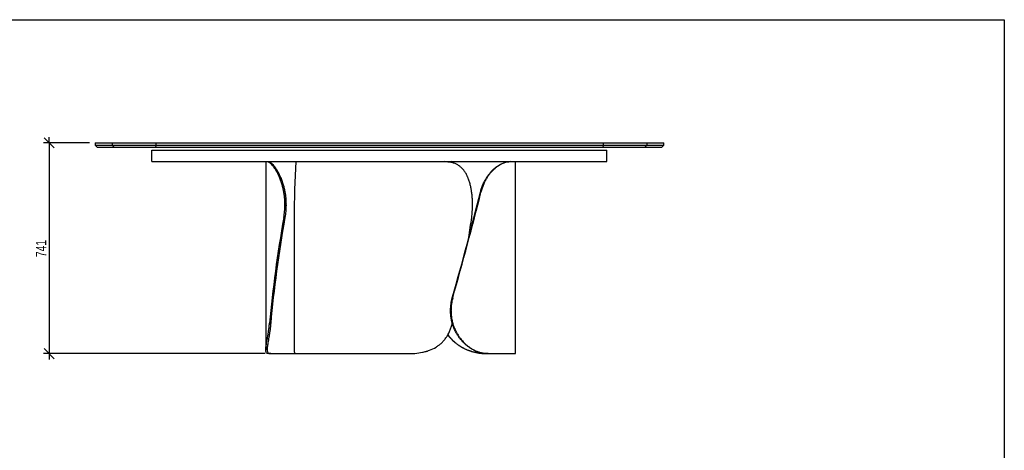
# Model space of a CAD drawing. Header units: millimetres. Extents: x 5 to 292, y 5 to 205.
# Tile 3 of 3: x 119 to 292, y 129 to 205. Entities that reach past the tile are written whole.
import ezdxf

# ---------------------------------------------------------------- set-up
doc = ezdxf.new("R2010")
doc.units = ezdxf.units.MM
doc.layers.add('FORMAT', color=7, linetype='Continuous')
doc.styles.add('SLDTEXTSTYLE1', font='TXT', dxfattribs={"width": 0.75})
doc.dimstyles.new('SLDDIMSTYLE0', dxfattribs={"dimtxt": 1.8, "dimasz": 1.8, "dimexe": 0, "dimexo": 0.0625, "dimgap": 0.45, "dimtad": 1, "dimlfac": 20, "dimrnd": 1e-09, "dimzin": 12, "dimdsep": 46, "dimtxsty": 'SLDTEXTSTYLE1', "dimblk1": 'OBLIQUE', "dimblk2": 'OBLIQUE', "dimsah": 1, "dimcen": 0.09, "dimadec": 0, "dimazin": 3, "dimtfac": 1, "dimtmove": 0, "dimatfit": 0, "dimldrblk": 'OBLIQUE', "dimfxl": 0, "dimfrac": 2, "dimtolj": 1, "dimtzin": 12, "dimarcsym": 0})

# ---------------------------------------------------------------- blocks, each defined once
blk = doc.blocks.new('_Oblique')
at = {"color": 0, "linetype": 'ByBlock', "lineweight": -2}
blk.add_line((-0.5, -0.5), (0.5, 0.5), dxfattribs=at)
blk = doc.blocks.new('_D')
at = {"layer": 'FORMAT', "color": 7}
for p, q in [((124.06, 183.35), (124.06, 184.35)), ((131.13, 183.35), (123.06, 183.35)), ((124.06, 183.35), (124.06, 146.3)), ((162.04, 146.3), (123.06, 146.3)), ((124.06, 146.3), (124.06, 145.3))]:
    blk.add_line(p, q, dxfattribs=at)
at = {"layer": 'FORMAT', "color": 7, "xscale": 1.8, "yscale": 1.8}
for p, rotation in [((124.06, 183.35), 270.0000000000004), ((124.06, 146.3), 90.0000000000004)]:
    blk.add_blockref('_Oblique', p, dxfattribs=dict(at, rotation=rotation))
at = {"layer": 'FORMAT', "color": 7, "insert": (121.74, 163.27), "char_height": 1.8, "attachment_point": 1, "rotation": 90, "style": 'SLDTEXTSTYLE1'}
blk.add_mtext('741', dxfattribs=at)

msp = doc.modelspace()

# ---------------------------------------------------------------- linework, layer by layer
at = {"color": 7, "linetype": 'Continuous', "lineweight": 25}
for p, q in [((132.13351, 183.34683), (132.13351, 182.94683)), ((132.13351, 183.34683), (135.15267, 183.34683)), ((132.13351, 182.94683), (132.53351, 182.54683)), ((132.13351, 182.94683), (135.15267, 182.94683)), ((135.5335, 182.54683), (132.53351, 182.54683)), ((135.15267, 183.34683), (135.15267, 182.94683)), ((135.15267, 183.34683), (142.80043, 183.34683)), ((135.15267, 182.94683), (142.80043, 182.94683)), ((135.5335, 182.54683), (135.15267, 182.94683)), ((142.87535, 182.54683), (135.5335, 182.54683)), ((142.13351, 182.04683), (222.13351, 182.04683)), ((142.13351, 180.04683), (142.13351, 182.04683)), ((142.80043, 183.34683), (221.46658, 183.34683)), ((142.80043, 183.34683), (142.80043, 182.94683)), ((142.80043, 182.94683), (221.46658, 182.94683)), ((142.87535, 182.54683), (142.80043, 182.94683)), ((221.39166, 182.54683), (142.87535, 182.54683)), ((221.46658, 182.94683), (221.39166, 182.54683)), ((228.73351, 182.54683), (221.39166, 182.54683)), ((221.46658, 183.34683), (221.46658, 182.94683)), ((221.46658, 183.34683), (229.11434, 183.34683)), ((221.46658, 182.94683), (229.11434, 182.94683)), ((222.13351, 180.04683), (222.13351, 182.04683)), ((229.11434, 182.94683), (228.73351, 182.54683)), ((231.73351, 182.54683), (228.73351, 182.54683)), ((229.11434, 183.34683), (229.11434, 182.94683)), ((229.11434, 183.34683), (232.13351, 183.34683)), ((229.11434, 182.94683), (232.13351, 182.94683)), ((231.73351, 182.54683), (232.13351, 182.94683)), ((232.13351, 182.94683), (232.13351, 183.34683)), ((142.13351, 180.04683), (174.62688, 180.04683)), ((162.13351, 180.04683), (162.13351, 146.96614)), ((174.62688, 180.04683), (192.64014, 180.04683)), ((192.64014, 180.04683), (222.13351, 180.04683)), ((206.03351, 146.29683), (206.03351, 180.04683)), ((199.97058, 174.70194), (199.88644, 174.70194)), ((165.69676, 172.54683), (165.49773, 172.54683)), ((165.49773, 172.3976), (165.49773, 172.54683)), ((165.49773, 172.3976), (165.69676, 172.3976)), ((165.69676, 172.3976), (165.69676, 172.54683)), ((198.48877, 172.3976), (198.48877, 172.54683)), ((165.5078, 170.24249), (165.30873, 170.24249)), ((167.13351, 170.02225), (167.13351, 146.92677)), ((194.93522, 156.10118), (195.01374, 156.10118)), ((194.71438, 153.94607), (194.63588, 153.94607)), ((194.63588, 153.79683), (194.63588, 153.94607)), ((194.63588, 153.79683), (194.71438, 153.79683)), ((194.71438, 153.79683), (194.71438, 153.94607)), ((162.79684, 151.64172), (163.01018, 151.64172)), ((163.04179, 146.29683), (162.71092, 146.29683)), ((163.04179, 146.29683), (167.44975, 146.29683)), ((167.44975, 146.29683), (186.99573, 146.29683)), ((201.08483, 146.29683), (201.02484, 146.29683)), ((201.26892, 146.29683), (201.18062, 146.29683)), ((201.26892, 146.29683), (206.03351, 146.29683))]:
    msp.add_line(p, q, dxfattribs=at)
for centre, major_axis, ratio, start_param, end_param in [((183.63351, 155.04683), (-4.89621, 54.9821), 0.286580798, 1.073419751, 1.269519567), ((189.53351, 155.04683), (15.5509, 54.14974), 0.087075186, 4.756856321, 5.108729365), ((189.53351, 155.04683), (15.79014, 54.98281), 0.087075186, 4.756561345, 5.102836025), ((178.63351, 171.29683), (10.55715, 54.94601), 0.230782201, 1.634280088, 1.980554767), ((178.63351, 171.29683), (10.39719, 54.11349), 0.230782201, 1.634575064, 1.986448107), ((183.63351, 171.29683), (7.73007, 54.96177), 0.265225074, 4.66616775, 4.730503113)]:
    msp.add_ellipse(centre, major_axis=major_axis, ratio=ratio, start_param=start_param, end_param=end_param, dxfattribs=at)
for points, knots in [([(165.49773, 172.54683), (165.49773, 172.80018), (165.48997, 173.05135), (165.45962, 173.54949), (165.43703, 173.79646), (165.37748, 174.28622), (165.34053, 174.52902), (165.28556, 174.82983), (165.27412, 174.88986), (165.25038, 175.00964), (165.23806, 175.06944), (165.20002, 175.2474), (165.17314, 175.36447), (165.08826, 175.71106), (165.026, 175.93596), (164.8914, 176.37365), (164.81905, 176.58642), (164.70381, 176.89634), (164.66428, 176.9981), (164.6034, 177.14839), (164.58282, 177.19814), (164.54125, 177.29661), (164.5203, 177.34523), (164.41485, 177.58523), (164.32813, 177.76745), (164.15167, 178.11286), (164.06191, 178.27606), (163.8809, 178.58347), (163.78963, 178.72767), (163.67556, 178.89577), (163.6528, 178.92871), (163.60756, 178.99299), (163.58506, 179.02437), (163.51795, 179.11629), (163.47372, 179.17459), (163.34284, 179.34077), (163.25797, 179.43995), (163.09424, 179.61592), (163.01537, 179.6927), (162.90249, 179.79127), (162.86569, 179.82139), (162.79476, 179.87561), (162.76054, 179.89977), (162.66168, 179.96378), (162.60084, 179.99514), (162.48968, 180.03667), (162.43936, 180.04683), (162.3945, 180.04683)], [0, 0, 0, 0, 0.0625, 0.0625, 0.125, 0.125, 0.1875, 0.1875, 0.203125, 0.203125, 0.21875, 0.21875, 0.25, 0.25, 0.3125, 0.3125, 0.375, 0.375, 0.40625, 0.40625, 0.421875, 0.421875, 0.4375, 0.4375, 0.5, 0.5, 0.5625, 0.5625, 0.625, 0.625, 0.640625, 0.640625, 0.65625, 0.65625, 0.6875, 0.6875, 0.75, 0.75, 0.8125, 0.8125, 0.84375, 0.84375, 0.875, 0.875, 0.9375, 0.9375, 1, 1, 1, 1]), ([(162.61839, 180.04683), (162.66131, 180.04683), (162.70974, 180.03675), (162.81712, 179.99565), (162.87608, 179.96463), (163.00406, 179.88044), (163.07308, 179.82727), (163.16537, 179.74585), (163.18413, 179.72882), (163.22224, 179.69322), (163.24159, 179.67465), (163.30016, 179.61696), (163.34, 179.57575), (163.46167, 179.44387), (163.54564, 179.34498), (163.71791, 179.12491), (163.80622, 179.00374), (163.94089, 178.80465), (163.98615, 178.73539), (164.05445, 178.62704), (164.07733, 178.59012), (164.12298, 178.51509), (164.14576, 178.477), (164.25935, 178.28369), (164.34922, 178.11992), (164.52543, 177.77444), (164.61178, 177.59273), (164.73748, 177.3066), (164.77874, 177.20896), (164.83952, 177.05904), (164.8596, 177.0085), (164.89934, 176.90624), (164.91902, 176.85451), (165.01581, 176.59444), (165.08854, 176.38064), (165.22358, 175.9419), (165.28589, 175.71696), (165.39897, 175.25594), (165.44974, 175.01987), (165.50517, 174.7176), (165.51585, 174.65683), (165.53627, 174.53521), (165.54603, 174.47428), (165.57396, 174.29113), (165.59078, 174.16857), (165.63577, 173.79947), (165.65849, 173.55155), (165.68899, 173.052), (165.69676, 172.80037), (165.69676, 172.54683)], [0, 0, 0, 0, 0.0625, 0.0625, 0.125, 0.125, 0.1875, 0.1875, 0.203125, 0.203125, 0.21875, 0.21875, 0.25, 0.25, 0.3125, 0.3125, 0.375, 0.375, 0.40625, 0.40625, 0.421875, 0.421875, 0.4375, 0.4375, 0.5, 0.5, 0.5625, 0.5625, 0.59375, 0.59375, 0.609375, 0.609375, 0.625, 0.625, 0.6875, 0.6875, 0.75, 0.75, 0.8125, 0.8125, 0.828125, 0.828125, 0.84375, 0.84375, 0.875, 0.875, 0.9375, 0.9375, 1, 1, 1, 1]), ([(198.48877, 172.54683), (198.48877, 172.80018), (198.48321, 173.05135), (198.46121, 173.54949), (198.44477, 173.79646), (198.4006, 174.28622), (198.37288, 174.52902), (198.33054, 174.82983), (198.32168, 174.88986), (198.30318, 175.00964), (198.29352, 175.06944), (198.26348, 175.2474), (198.24201, 175.36447), (198.17311, 175.71106), (198.12122, 175.93596), (198.00455, 176.37365), (197.93977, 176.58642), (197.83177, 176.89634), (197.79396, 176.9981), (197.73434, 177.14839), (197.71396, 177.19814), (197.6723, 177.29661), (197.65106, 177.34523), (197.54281, 177.58523), (197.44961, 177.76745), (197.24897, 178.11286), (197.14153, 178.27606), (196.911, 178.58347), (196.78792, 178.72767), (196.62313, 178.89577), (196.58969, 178.92871), (196.5221, 178.99299), (196.48791, 179.02437), (196.38412, 179.11629), (196.31333, 179.17459), (196.09603, 179.34077), (195.94462, 179.43995), (195.62805, 179.61592), (195.46289, 179.6927), (195.20419, 179.79127), (195.11595, 179.82139), (194.9375, 179.87561), (194.84712, 179.89977), (194.5725, 179.96378), (194.3848, 179.99514), (194.00006, 180.03667), (193.80301, 180.04683), (193.6012, 180.04683)], [0, 0, 0, 0, 0.0625, 0.0625, 0.125, 0.125, 0.1875, 0.1875, 0.203125, 0.203125, 0.21875, 0.21875, 0.25, 0.25, 0.3125, 0.3125, 0.375, 0.375, 0.40625, 0.40625, 0.421875, 0.421875, 0.4375, 0.4375, 0.5, 0.5, 0.5625, 0.5625, 0.625, 0.625, 0.640625, 0.640625, 0.65625, 0.65625, 0.6875, 0.6875, 0.75, 0.75, 0.8125, 0.8125, 0.84375, 0.84375, 0.875, 0.875, 0.9375, 0.9375, 1, 1, 1, 1]), ([(194.15674, 180.01865), (194.16245, 180.01934), (194.38938, 180.04679), (194.6142, 180.04681), (194.83336, 180.04683)], [0, 0, 0, 0, 0.025175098, 1, 1, 1, 1]), ([(194.87395, 180.04683), (194.67617, 180.04593), (194.44622, 180.04489), (194.21388, 180.01856), (194.18137, 180.01488)], [0, 0, 0, 0, 0.86010243, 1, 1, 1, 1]), ([(199.88644, 174.70194), (199.94314, 174.93044), (200.00805, 175.15317), (200.15303, 175.58749), (200.23311, 175.79908), (200.40748, 176.21119), (200.50178, 176.41171), (200.6281, 176.65532), (200.65379, 176.70369), (200.70599, 176.79972), (200.73251, 176.84737), (200.81282, 176.98841), (200.86752, 177.08021), (201.03481, 177.34905), (201.15057, 177.51958), (201.38907, 177.84389), (201.51181, 177.99767), (201.70012, 178.21606), (201.76359, 178.28681), (201.85972, 178.38988), (201.89196, 178.42377), (201.95644, 178.49024), (201.9887, 178.52284), (202.15, 178.68273), (202.27912, 178.80071), (202.66475, 179.12729), (202.91949, 179.30861), (203.29111, 179.5331), (203.41162, 179.59902), (203.64529, 179.7152), (203.75849, 179.76547), (204.08651, 179.89564), (204.2898, 179.95495), (204.52267, 180.00228), (204.56818, 180.0104), (204.65703, 180.0241), (204.70031, 180.02967), (204.82638, 180.04282), (204.90553, 180.04683), (204.97976, 180.04683)], [0, 0, 0, 0, 0.0625, 0.0625, 0.125, 0.125, 0.1875, 0.1875, 0.203125, 0.203125, 0.21875, 0.21875, 0.25, 0.25, 0.3125, 0.3125, 0.375, 0.375, 0.40625, 0.40625, 0.421875, 0.421875, 0.4375, 0.4375, 0.5, 0.5, 0.625, 0.625, 0.6875, 0.6875, 0.75, 0.75, 0.875, 0.875, 0.90625, 0.90625, 0.9375, 0.9375, 1, 1, 1, 1]), ([(205.11026, 180.04683), (204.95381, 180.04683), (204.77954, 180.03018), (204.39764, 179.95346), (204.18999, 179.89345), (203.855, 179.76136), (203.73942, 179.71029), (203.5902, 179.63637), (203.56012, 179.62108), (203.49949, 179.58944), (203.46891, 179.57309), (203.37676, 179.52255), (203.31485, 179.48694), (203.0032, 179.29895), (202.74714, 179.11694), (202.35944, 178.78884), (202.22961, 178.67027), (202.06737, 178.50946), (202.03489, 178.47663), (201.97027, 178.41001), (201.93812, 178.3762), (201.84215, 178.27328), (201.77881, 178.20267), (201.59099, 177.98481), (201.46868, 177.83155), (201.23117, 177.50866), (201.11597, 177.33903), (200.94958, 177.07183), (200.89518, 176.98063), (200.81534, 176.84056), (200.78902, 176.79332), (200.73699, 176.69774), (200.71125, 176.64934), (200.58485, 176.4059), (200.49059, 176.20567), (200.31641, 175.7945), (200.23648, 175.58356), (200.09184, 175.1509), (200.02712, 174.9292), (199.97058, 174.70194)], [0, 0, 0, 0, 0.125, 0.125, 0.25, 0.25, 0.3125, 0.3125, 0.328125, 0.328125, 0.34375, 0.34375, 0.375, 0.375, 0.5, 0.5, 0.5625, 0.5625, 0.578125, 0.578125, 0.59375, 0.59375, 0.625, 0.625, 0.6875, 0.6875, 0.75, 0.75, 0.78125, 0.78125, 0.796875, 0.796875, 0.8125, 0.8125, 0.875, 0.875, 0.9375, 0.9375, 1, 1, 1, 1]), ([(165.30873, 170.24249), (165.37093, 170.59394), (165.41807, 170.94931), (165.48147, 171.66768), (165.49773, 172.03068), (165.49773, 172.3976)], [0, 0, 0, 0, 0.5, 0.5, 1, 1, 1, 1]), ([(165.69676, 172.3976), (165.69676, 172.03068), (165.6805, 171.66768), (165.61711, 170.94931), (165.56997, 170.59394), (165.5078, 170.24249)], [0, 0, 0, 0, 0.5, 0.5, 1, 1, 1, 1]), ([(198.34837, 170.24249), (198.39608, 170.59394), (198.43082, 170.94931), (198.47717, 171.66768), (198.48877, 172.03068), (198.48877, 172.3976)], [0, 0, 0, 0, 0.5, 0.5, 1, 1, 1, 1]), ([(194.63588, 153.94607), (194.63588, 154.31299), (194.66133, 154.67598), (194.76127, 155.39435), (194.83577, 155.74973), (194.93522, 156.10118)], [0, 0, 0, 0, 0.5, 0.5, 1, 1, 1, 1]), ([(195.01374, 156.10118), (194.91427, 155.74973), (194.83977, 155.39435), (194.73983, 154.67598), (194.71438, 154.31299), (194.71438, 153.94607)], [0, 0, 0, 0, 0.5, 0.5, 1, 1, 1, 1]), ([(201.18062, 146.29683), (201.00397, 146.29683), (200.82439, 146.30692), (200.45981, 146.34802), (200.2748, 146.37904), (199.89975, 146.46323), (199.70972, 146.5164), (199.46932, 146.59781), (199.4211, 146.61485), (199.32438, 146.65045), (199.27589, 146.66902), (199.1309, 146.72671), (199.03459, 146.76792), (198.74691, 146.89979), (198.55675, 146.99869), (198.18058, 147.21875), (197.99458, 147.33992), (197.71949, 147.53902), (197.62845, 147.60828), (197.493, 147.71663), (197.44796, 147.75355), (197.35867, 147.82857), (197.31442, 147.86666), (197.09521, 148.05997), (196.92632, 148.22375), (196.60202, 148.56923), (196.44662, 148.75094), (196.22432, 149.03707), (196.15202, 149.13471), (196.04639, 149.28462), (196.01165, 149.33517), (195.94313, 149.43742), (195.90934, 149.48915), (195.74379, 149.74922), (195.62139, 149.96302), (195.39662, 150.40176), (195.29425, 150.6267), (195.11005, 151.08772), (195.02822, 151.3238), (194.93941, 151.62607), (194.92234, 151.68683), (194.88973, 151.80846), (194.87417, 151.86939), (194.82971, 152.05253), (194.80303, 152.1751), (194.73178, 152.54419), (194.69601, 152.79211), (194.64806, 153.29166), (194.63588, 153.54329), (194.63588, 153.79683)], [0, 0, 0, 0, 0.0625, 0.0625, 0.125, 0.125, 0.1875, 0.1875, 0.203125, 0.203125, 0.21875, 0.21875, 0.25, 0.25, 0.3125, 0.3125, 0.375, 0.375, 0.40625, 0.40625, 0.421875, 0.421875, 0.4375, 0.4375, 0.5, 0.5, 0.5625, 0.5625, 0.59375, 0.59375, 0.609375, 0.609375, 0.625, 0.625, 0.6875, 0.6875, 0.75, 0.75, 0.8125, 0.8125, 0.828125, 0.828125, 0.84375, 0.84375, 0.875, 0.875, 0.9375, 0.9375, 1, 1, 1, 1]), ([(194.71438, 153.79683), (194.71438, 153.54349), (194.72654, 153.29232), (194.77427, 152.79417), (194.80984, 152.5472), (194.90411, 152.05744), (194.96281, 151.81465), (195.05083, 151.51384), (195.06917, 151.45381), (195.10733, 151.33402), (195.12717, 151.27423), (195.18855, 151.09627), (195.23208, 150.9792), (195.37023, 150.63261), (195.47242, 150.4077), (195.69621, 149.97002), (195.81781, 149.75724), (196.01455, 149.44732), (196.08253, 149.34556), (196.1881, 149.19528), (196.22393, 149.14552), (196.29661, 149.04705), (196.33339, 148.99844), (196.51942, 148.75844), (196.67504, 148.57622), (196.99869, 148.2308), (197.16674, 148.0676), (197.51443, 147.7602), (197.69408, 147.61599), (197.92558, 147.44789), (197.97212, 147.41496), (198.06535, 147.35068), (198.11209, 147.31929), (198.25263, 147.22738), (198.34676, 147.16908), (198.63029, 147.0029), (198.82081, 146.90371), (199.2039, 146.72775), (199.39647, 146.65097), (199.68626, 146.5524), (199.78321, 146.52227), (199.9754, 146.46806), (200.07084, 146.44389), (200.35513, 146.37989), (200.54196, 146.34852), (200.90984, 146.30699), (201.09091, 146.29683), (201.26892, 146.29683)], [0, 0, 0, 0, 0.0625, 0.0625, 0.125, 0.125, 0.1875, 0.1875, 0.203125, 0.203125, 0.21875, 0.21875, 0.25, 0.25, 0.3125, 0.3125, 0.375, 0.375, 0.40625, 0.40625, 0.421875, 0.421875, 0.4375, 0.4375, 0.5, 0.5, 0.5625, 0.5625, 0.625, 0.625, 0.640625, 0.640625, 0.65625, 0.65625, 0.6875, 0.6875, 0.75, 0.75, 0.8125, 0.8125, 0.84375, 0.84375, 0.875, 0.875, 0.9375, 0.9375, 1, 1, 1, 1]), ([(162.71092, 146.29683), (162.58653, 146.29683), (162.48303, 146.31349), (162.31611, 146.39021), (162.25271, 146.45021), (162.18677, 146.5823), (162.16965, 146.63337), (162.15426, 146.7073), (162.15148, 146.72259), (162.14652, 146.75422), (162.14433, 146.77058), (162.1387, 146.82112), (162.13615, 146.85673), (162.12922, 147.04472), (162.14217, 147.22673), (162.18371, 147.55482), (162.20124, 147.67339), (162.22713, 147.8342), (162.23251, 147.86704), (162.2436, 147.93366), (162.24931, 147.96747), (162.26689, 148.07039), (162.27922, 148.141), (162.31774, 148.35885), (162.34544, 148.51211), (162.40338, 148.835), (162.43361, 149.00464), (162.47974, 149.27184), (162.49524, 149.36303), (162.51856, 149.5031), (162.52634, 149.55034), (162.54189, 149.64592), (162.54967, 149.69432), (162.5883, 149.93777), (162.61841, 150.13799), (162.67572, 150.54916), (162.70293, 150.76011), (162.75324, 151.19276), (162.77635, 151.41447), (162.79684, 151.64172)], [0, 0, 0, 0, 0.125, 0.125, 0.25, 0.25, 0.3125, 0.3125, 0.328125, 0.328125, 0.34375, 0.34375, 0.375, 0.375, 0.5, 0.5, 0.5625, 0.5625, 0.578125, 0.578125, 0.59375, 0.59375, 0.625, 0.625, 0.6875, 0.6875, 0.75, 0.75, 0.78125, 0.78125, 0.796875, 0.796875, 0.8125, 0.8125, 0.875, 0.875, 0.9375, 0.9375, 1, 1, 1, 1]), ([(163.01018, 151.64172), (162.98995, 151.41322), (162.96715, 151.19049), (162.91759, 150.75617), (162.89084, 150.54459), (162.83464, 150.13248), (162.80518, 149.93196), (162.76753, 149.68834), (162.75996, 149.63997), (162.74476, 149.54394), (162.73714, 149.4963), (162.71434, 149.35525), (162.6992, 149.26346), (162.65429, 148.99461), (162.625, 148.82409), (162.56927, 148.49978), (162.54283, 148.346), (162.50651, 148.1276), (162.49496, 148.05685), (162.47863, 147.95378), (162.47335, 147.91989), (162.46318, 147.85342), (162.4583, 147.82083), (162.43491, 147.66094), (162.4195, 147.54295), (162.38485, 147.21638), (162.37716, 147.03506), (162.39497, 146.81056), (162.40573, 146.74464), (162.43712, 146.62846), (162.45775, 146.57819), (162.53487, 146.44803), (162.60655, 146.38871), (162.72286, 146.34139), (162.74746, 146.33327), (162.79937, 146.31957), (162.82665, 146.31399), (162.91227, 146.30085), (162.97446, 146.29683), (163.04179, 146.29683)], [0, 0, 0, 0, 0.0625, 0.0625, 0.125, 0.125, 0.1875, 0.1875, 0.203125, 0.203125, 0.21875, 0.21875, 0.25, 0.25, 0.3125, 0.3125, 0.375, 0.375, 0.40625, 0.40625, 0.421875, 0.421875, 0.4375, 0.4375, 0.5, 0.5, 0.625, 0.625, 0.6875, 0.6875, 0.75, 0.75, 0.875, 0.875, 0.90625, 0.90625, 0.9375, 0.9375, 1, 1, 1, 1]), ([(186.99573, 146.29683), (187.46013, 146.29683), (187.916, 146.31349), (188.81005, 146.39021), (189.24825, 146.45021), (189.89148, 146.5823), (190.10354, 146.63337), (190.36557, 146.7073), (190.41782, 146.72259), (190.52202, 146.75422), (190.57402, 146.77058), (190.72905, 146.82112), (190.83103, 146.85673), (191.33411, 147.04472), (191.71477, 147.22673), (192.25272, 147.55482), (192.42651, 147.67339), (192.63672, 147.8342), (192.67846, 147.86704), (192.76081, 147.93366), (192.80146, 147.96747), (192.92183, 148.07039), (192.99999, 148.141), (193.22837, 148.35885), (193.3725, 148.51211), (193.64511, 148.835), (193.77361, 149.00464), (193.9549, 149.27184), (194.01341, 149.36303), (194.09834, 149.5031), (194.12617, 149.55034), (194.18088, 149.64592), (194.20779, 149.69432), (194.33921, 149.93777), (194.43494, 150.13799), (194.6089, 150.54916), (194.68713, 150.76011), (194.82681, 151.19276), (194.88828, 151.41447), (194.94144, 151.64172)], [0, 0, 0, 0, 0.125, 0.125, 0.25, 0.25, 0.3125, 0.3125, 0.328125, 0.328125, 0.34375, 0.34375, 0.375, 0.375, 0.5, 0.5, 0.5625, 0.5625, 0.578125, 0.578125, 0.59375, 0.59375, 0.625, 0.625, 0.6875, 0.6875, 0.75, 0.75, 0.78125, 0.78125, 0.796875, 0.796875, 0.8125, 0.8125, 0.875, 0.875, 0.9375, 0.9375, 1, 1, 1, 1]), ([(201.02484, 146.29683), (200.83967, 146.29969), (200.46857, 146.30541), (199.88204, 146.35642), (199.27817, 146.44493), (198.66025, 146.57891), (198.06262, 146.75443), (197.49101, 146.96939), (196.95087, 147.2171), (196.41922, 147.50941), (195.90181, 147.84808), (195.40506, 148.23563), (194.93602, 148.67076), (194.51323, 149.12648), (194.27044, 149.45567), (194.15676, 149.60979)], [0, 0, 0, 0, 0.084636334, 0.169623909, 0.254643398, 0.339459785, 0.42395197, 0.496727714, 0.569744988, 0.642723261, 0.715445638, 0.788552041, 0.861971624, 0.935375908, 1, 1, 1, 1]), ([(194.1757, 149.64033), (194.19601, 149.60947), (194.32337, 149.41591), (194.59435, 149.08834), (194.9848, 148.66222), (195.40544, 148.27313), (195.84888, 147.91901), (196.31256, 147.60318), (196.79129, 147.32421), (197.27841, 147.08263), (197.78327, 146.87198), (198.30192, 146.69497), (198.83063, 146.55143), (199.35165, 146.44297), (199.86086, 146.36634), (200.31798, 146.32239), (200.72598, 146.30031), (200.96521, 146.29799), (201.08483, 146.29683)], [0, 0, 0, 0, 0.012265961, 0.076922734, 0.141806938, 0.206701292, 0.271371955, 0.336715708, 0.402255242, 0.467821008, 0.533200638, 0.60426001, 0.675542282, 0.7469535, 0.818334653, 0.889477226, 0.944737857, 1, 1, 1, 1]), ([(167.13371, 146.92677), (167.13364, 146.92481), (167.13061, 146.83633), (167.14185, 146.70243), (167.16975, 146.53893), (167.21637, 146.42675), (167.27637, 146.35151), (167.35234, 146.30527), (167.41728, 146.29965), (167.44975, 146.29683)], [0, 0, 0, 0, 0.004183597, 0.189000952, 0.373825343, 0.528911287, 0.684003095, 0.841997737, 1, 1, 1, 1])]:
    msp.add_open_spline(points, degree=3, knots=knots, dxfattribs=at)
at = {"layer": 'FORMAT', "color": 251, "true_color": 0x484848}
for p, q in [((5, 205), (292, 205)), ((292, 205), (292, 5))]:
    msp.add_line(p, q, dxfattribs=at)

# ---------------------------------------------------------------- dimensions: what is measured, and where the dimension line sits
at = {"layer": 'FORMAT', "color": 7}
dim = msp.add_linear_dim(base=(124.05977, 146.29683), p1=(132.13351, 183.34683), p2=(163.04179, 146.29683), angle=90, dimstyle='SLDDIMSTYLE0', dxfattribs=at)
dim.commit()
dim.dimension.update_dxf_attribs({"geometry": '_D', "text_midpoint": (124.05977, 165.26049), "dimtype": 160})

doc.saveas('drawing.dxf')
